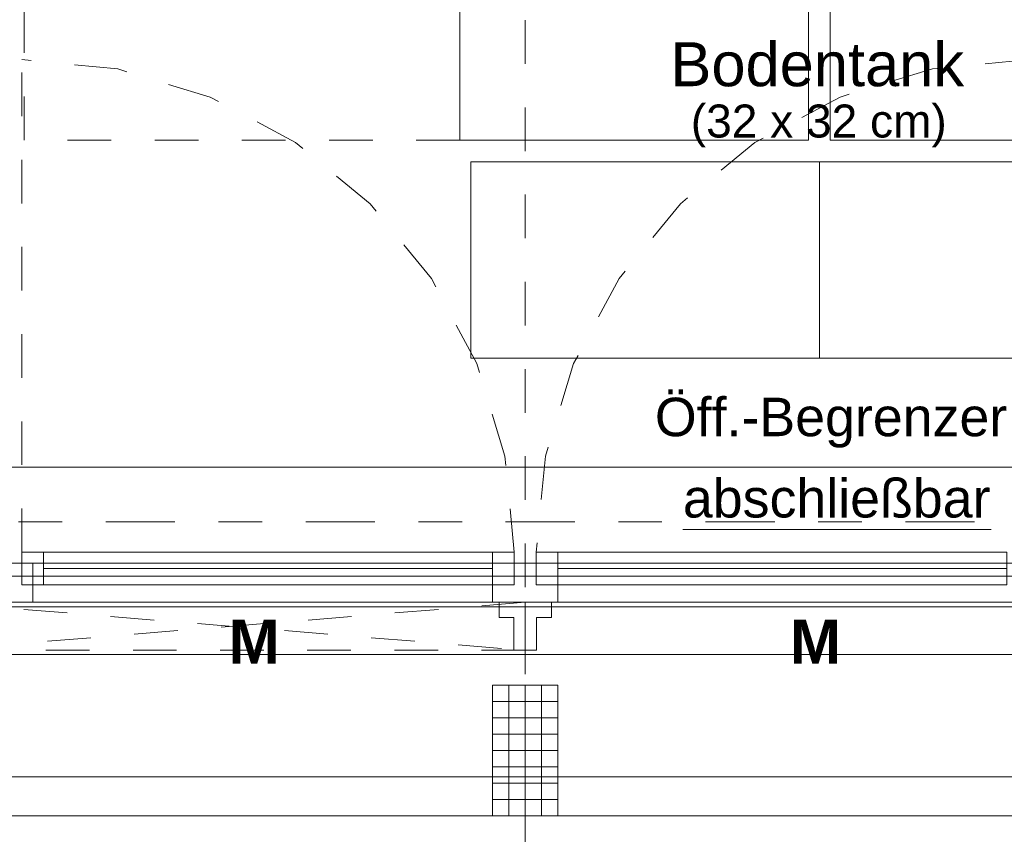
# Model space of a CAD drawing. Header units: metres. Extents: x -45.2 to 14.3, y -31.8 to 10.2.
# Tile 6 of 152: x -39 to -36.7, y -22.3 to -20.4. Entities that reach past the tile are written whole.
import ezdxf

# ---------------------------------------------------------------- set-up
doc = ezdxf.new("R2010")
doc.units = ezdxf.units.M
doc.header["$LTSCALE"] = 0.05
for name, pattern in [('1600.2032', [1.6, 0.8, -0.8]), ('Achsen 01', [5.291531, 3.175, -1.058062, 0.352704, -0.705764]), ('gestrichelt - 01', [2, 1, -1]), ('ISO-07 Punktiert', [0.889, 0.127, -0.762]), ('Raster 01', [2, 1, -1]), ('VW-01 Strichlinie kurz', [2, 1, -1])]:
    doc.linetypes.add(name, pattern=pattern)
for name, color, linetype, lineweight, true_color in [('013_Beton und Stahlbetonarbeiten-000 Brüstung', 7, 'Continuous', 9, 0xa6a6a6), ('014_Fassadenarbeiten-000 Aufsicht Betonfertigteile', 7, 'Continuous', 9, 0xc0c0c0), ('030_Sonnenschutzarbeiten-Grundriss', 7, 'Continuous', 13, 0x555555), ('031_Metallbauarbeiten-330 Aufsicht Metallbauarbeiten', 7, 'Continuous', 9, 0xa6a6a6), ('032_Metallarbeiten-abschließbar', 7, 'Continuous', 13, 0x444444), ('032_Metallarbeiten-Fenster', 7, 'Continuous', 13, 0x444444), ('032_Metallarbeiten-Öffnungsbegrenzer', 7, 'Continuous', 13, 0x444444), ('AV1-Achsen', 1, 'Achsen 01', 18, 0xff0000), ('AV1-Bewegungsfläche', 7, 'gestrichelt - 01', 9, 0xd9d9d9), ('AV1-Einrichtung', 7, 'Continuous', 9, 0xa6a6a6), ('AV1-Raster', 7, 'Raster 01', 9, 0xa6a6a6)]:
    doc.layers.add(name, color=color, linetype=linetype, lineweight=lineweight, true_color=true_color)
for name, color, linetype, lineweight in [('013_Beton und Stahlbetonarbeiten-000 Unterzüge', 7, 'ISO-07 Punktiert', 13), ('014_Fassadenarbeiten-330 Betonfertigteile vertikal', 7, 'Continuous', 9), ('030_Sonnenschutzarbeiten-Kasten+Behang', 7, 'Continuous', 5), ('030_Sonnenschutzarbeiten-Motor', 7, 'Continuous', 5), ('053_Niederspannungsanlagen-Bodentanks', 7, 'gestrichelt - 01', 9)]:
    doc.layers.add(name, color=color, linetype=linetype, lineweight=lineweight)
doc.styles.add('Arial', font='arial.ttf')
doc.styles.add('Arial (bold)', font='arialbd.ttf')

msp = doc.modelspace()

# ---------------------------------------------------------------- linework, layer by layer
at = {"layer": '013_Beton und Stahlbetonarbeiten-000 Brüstung'}
msp.add_lwpolyline([(-39.025, -21.725), (-39.025, -21.475), (-36.575, -21.475), (-36.575, -21.725)], close=True, dxfattribs=at)
at = {"layer": '013_Beton und Stahlbetonarbeiten-000 Unterzüge', "linetype": 'VW-01 Strichlinie kurz'}
msp.add_lwpolyline([(-39.025, -21.725), (-39.025, -21.475), (-36.575, -21.475), (-36.575, -21.725)], close=True, dxfattribs=at)
at = {"layer": '014_Fassadenarbeiten-000 Aufsicht Betonfertigteile'}
msp.add_lwpolyline([(-39.455, -21.905), (0.305, -21.905), (0.675, -22.275), (-39.825, -22.275)], close=True, dxfattribs=at)
at = {"layer": '014_Fassadenarbeiten-330 Betonfertigteile vertikal', "color": 8, "linetype": 'Continuous', "lineweight": 9, "true_color": 0x808080}
for p, q in [((-37.8375, -21.975), (-37.8375, -22.275)), ((-37.8, -21.975), (-37.8, -22.275)), ((-37.7625, -21.975), (-37.7625, -22.275))]:
    msp.add_line(p, q, dxfattribs=at)
at = {"layer": '014_Fassadenarbeiten-330 Betonfertigteile vertikal', "color": 8, "linetype": 'Continuous', "lineweight": 13, "true_color": 0x808080}
for p, q in [((-37.875, -22.0125), (-37.725, -22.0125)), ((-37.875, -22.05), (-37.725, -22.05)), ((-37.875, -22.0875), (-37.725, -22.0875)), ((-37.875, -22.125), (-37.725, -22.125)), ((-37.875, -22.1625), (-37.725, -22.1625)), ((-37.875, -22.2), (-37.725, -22.2)), ((-37.875, -22.2375), (-37.725, -22.2375))]:
    msp.add_line(p, q, dxfattribs=at)
at = {"layer": '014_Fassadenarbeiten-330 Betonfertigteile vertikal'}
msp.add_lwpolyline([(-37.725, -21.975), (-37.875, -21.975), (-37.875, -22.275), (-37.725, -22.275)], close=True, dxfattribs=at)
at = {"layer": '030_Sonnenschutzarbeiten-Grundriss', "color": 251, "true_color": 0x555555}
for points in [[(-37.8, -21.895), (-37.826, -21.895), (-37.826, -21.82), (-37.86, -21.82), (-37.86, -21.785), (-37.8, -21.785)], [(-37.8, -21.895), (-37.774, -21.895), (-37.774, -21.82), (-37.74, -21.82), (-37.74, -21.785), (-37.8, -21.785)]]:
    msp.add_lwpolyline(points, close=True, dxfattribs=at)
at = {"layer": '030_Sonnenschutzarbeiten-Kasten+Behang', "color": 1, "linetype": '1600.2032', "lineweight": 18, "true_color": 0xff0000}
for p, q in [((-37.8, -21.785), (-39.15, -21.895)), ((-39.15, -21.785), (-37.8, -21.895))]:
    msp.add_line(p, q, dxfattribs=at)
msp.add_lwpolyline([(-39.15, -21.785), (-37.8, -21.785), (-37.8, -21.895), (-39.15, -21.895)], close=True, dxfattribs=at)
at = {"layer": '030_Sonnenschutzarbeiten-Kasten+Behang', "color": 1, "linetype": 'Continuous', "lineweight": 18, "true_color": 0xff0000}
for points in [[(-37.826, -21.82), (-37.86, -21.82), (-37.86, -21.785), (-37.8, -21.785), (-37.8, -21.895), (-37.826, -21.895)], [(-37.774, -21.82), (-37.74, -21.82), (-37.74, -21.785), (-37.8, -21.785), (-37.8, -21.895), (-37.774, -21.895)]]:
    msp.add_lwpolyline(points, close=True, dxfattribs=at)
at = {"layer": '031_Metallbauarbeiten-330 Aufsicht Metallbauarbeiten'}
msp.add_lwpolyline([(-39.075, -21.795), (-36.45, -21.795), (-36.45, -22.185), (-39.075, -22.185)], close=True, dxfattribs=at)
at = {"layer": '032_Metallarbeiten-abschließbar', "color": 12, "linetype": 'Continuous', "true_color": 0xdd0000}
msp.add_line((-37.4382, -21.6178), (-36.7306, -21.6178), dxfattribs=at)
at = {"layer": '032_Metallarbeiten-Fenster', "color": 7, "linetype": 'gestrichelt - 01', "lineweight": 18}
msp.add_line((-38.955, -21.67), (-38.955, -20.54), dxfattribs=at)
at = {"layer": '032_Metallarbeiten-Fenster', "color": 7, "lineweight": 18}
for p, q in [((-38.905, -21.7075), (-37.875, -21.7075)), ((-36.695, -21.7075), (-37.725, -21.7075))]:
    msp.add_line(p, q, dxfattribs=at)
at = {"layer": '032_Metallarbeiten-Fenster', "color": 7, "linetype": 'gestrichelt - 01', "lineweight": 18}
for points in [[(-37.825, -21.67), (-37.8467, -21.4495), (-37.911, -21.2376), (-38.0154, -21.0422), (-38.156, -20.871), (-38.3272, -20.7304), (-38.5226, -20.626), (-38.7345, -20.5617), (-38.955, -20.54)], [(-36.645, -20.54), (-36.8655, -20.5617), (-37.0774, -20.626), (-37.2728, -20.7304), (-37.444, -20.871), (-37.5846, -21.0422), (-37.689, -21.2376), (-37.7533, -21.4495), (-37.775, -21.67)]]:
    msp.add_lwpolyline(points, dxfattribs=at)
at = {"layer": '032_Metallarbeiten-Fenster', "color": 7, "lineweight": 18}
for points in [[(-38.955, -21.745), (-38.905, -21.745), (-38.905, -21.67), (-38.955, -21.67)], [(-38.905, -21.745), (-37.875, -21.745), (-37.875, -21.67), (-38.905, -21.67)], [(-37.875, -21.745), (-37.825, -21.745), (-37.825, -21.67), (-37.875, -21.67)], [(-37.725, -21.745), (-37.775, -21.745), (-37.775, -21.67), (-37.725, -21.67)], [(-36.695, -21.745), (-37.725, -21.745), (-37.725, -21.67), (-36.695, -21.67)], [(-38.93, -21.785), (-38.93, -21.695), (-39.015, -21.695), (-39.015, -21.785)], [(-36.67, -21.695), (-36.67, -21.785), (-38.93, -21.785), (-38.93, -21.695)], [(-37.725, -21.785), (-37.875, -21.785), (-37.875, -21.695), (-37.725, -21.695)]]:
    msp.add_lwpolyline(points, close=True, dxfattribs=at)
at = {"layer": 'AV1-Achsen'}
msp.add_line((-43.35, -21.6), (4.2, -21.6), dxfattribs=at)
at = {"layer": 'AV1-Bewegungsfläche'}
msp.add_lwpolyline([(-38.95, -20.725), (-38.95, -18.925), (-37.95, -18.925), (-37.95, -20.725)], close=True, dxfattribs=at)
at = {"layer": 'AV1-Einrichtung'}
for points in [[(-37.95, -18.925), (-37.15, -18.925), (-37.15, -20.725), (-37.95, -20.725)], [(-37.1, -18.925), (-36.3, -18.925), (-36.3, -20.725), (-37.1, -20.725)], [(-37.925, -20.775), (-37.125, -20.775), (-37.125, -21.225), (-37.925, -21.225)], [(-37.125, -20.775), (-36.325, -20.775), (-36.325, -21.225), (-37.125, -21.225)]]:
    msp.add_lwpolyline(points, close=True, dxfattribs=at)
at = {"layer": 'AV1-Raster'}
msp.add_line((-37.8, -22.95), (-37.8, 1.35), dxfattribs=at)
at = {"layer": 'Defpoints', "color": 0, "lineweight": 0}
for p, q in [((-37.875, -22.275), (-37.875, -22.275)), ((-37.875, -22.275), (-37.875, -22.275)), ((-37.8, -22.275), (-37.8, -22.275)), ((-37.8, -22.275), (-37.8, -22.275)), ((-37.725, -22.275), (-37.725, -22.275)), ((-37.725, -22.275), (-37.725, -22.275))]:
    msp.add_line(p, q, dxfattribs=at)

# ---------------------------------------------------------------- texts
at = {"layer": '030_Sonnenschutzarbeiten-Motor', "color": 255, "char_height": 0.1009, "attachment_point": 7, "style": 'Arial (bold)'}
for insert in [(-38.4808, -21.9254), (-37.1928, -21.9254)]:
    msp.add_mtext('M', dxfattribs=dict(at, insert=insert))
at = {"layer": '032_Metallarbeiten-abschließbar', "color": 12, "true_color": 0xdd0000, "insert": (-37.4382, -21.5917), "char_height": 0.088263, "attachment_point": 7, "style": 'Arial'}
msp.add_mtext('abschließbar', dxfattribs=at)
at = {"layer": '032_Metallarbeiten-Öffnungsbegrenzer', "color": 7, "insert": (-37.5025, -21.4306), "char_height": 0.088263, "attachment_point": 7, "style": 'Arial'}
msp.add_mtext('Öff.-Begrenzer', dxfattribs=at)
at = {"layer": '053_Niederspannungsanlagen-Bodentanks', "attachment_point": 7, "style": 'Arial'}
for s, insert, char_height in [('Bodentank', (-37.4668, -20.6027), 0.10087), ('(32 x 32 cm)', (-37.42, -20.7417), 0.075654)]:
    msp.add_mtext(s, dxfattribs=dict(at, insert=insert, char_height=char_height))

doc.saveas('drawing.dxf')
